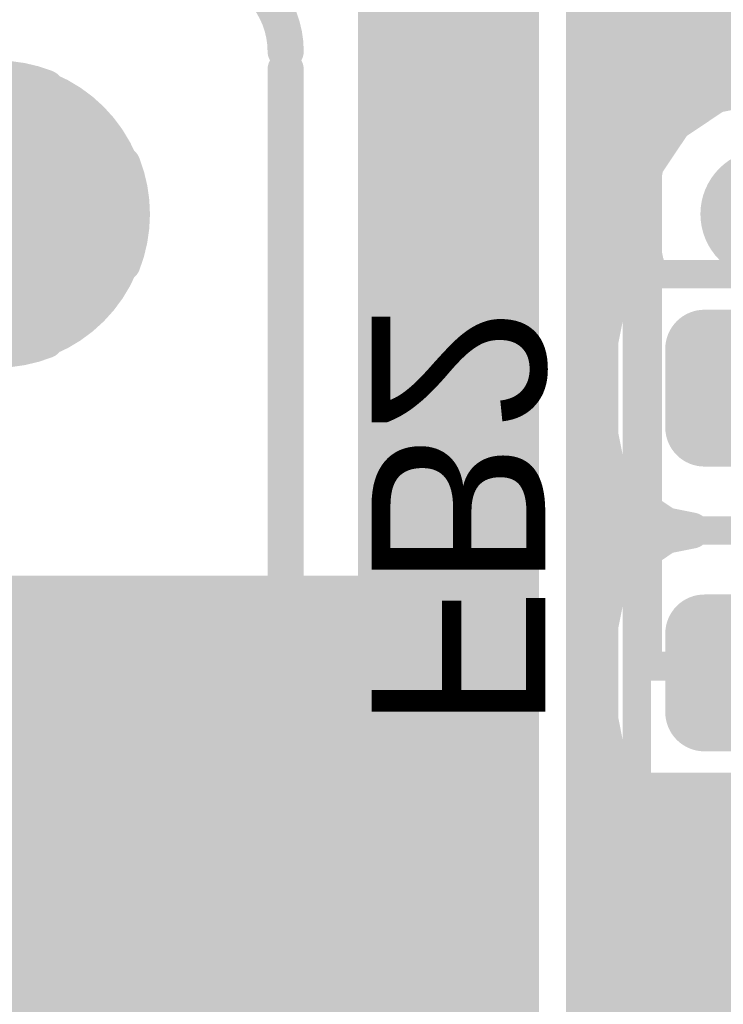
# Model space of a CAD drawing. Extents: x 90 to 214, y 61 to 300.
# Tile 4 of 62: x 108.12 to 113.05, y 89.7 to 96.62. Entities that reach past the tile are written whole.
import ezdxf

# ---------------------------------------------------------------- set-up
doc = ezdxf.new("R2010")
doc.units = 0
for name, color, linetype in [('Bot_Mask', 5, 'CONTINUOUS'), ('Bot_Silk', 7, 'CONTINUOUS'), ('Bottom', 2, 'CONTINUOUS'), ('GND', 12, 'CONTINUOUS'), ('PWR', 14, 'CONTINUOUS'), ('Top', 1, 'CONTINUOUS'), ('Top_Mask', 4, 'CONTINUOUS'), ('Top_Silk', 6, 'CONTINUOUS')]:
    doc.layers.add(name, color=color, linetype=linetype)

# ---------------------------------------------------------------- blocks, each defined once
blk = doc.blocks.new('UNIT_DISC')
at = {"linetype": 'CONTINUOUS', "const_width": 0.5}
blk.add_lwpolyline([(0.25, 0, 1), (-0.25, 0, 1)], format="xyb", close=True, dxfattribs=at)
blk = doc.blocks.new('SHAPE_EL_300_300_0_0_0_0')
at = {"xscale": 0.762, "yscale": 0.762, "zscale": 0.762}
blk.add_blockref('UNIT_DISC', (0, 0), dxfattribs=at)
blk = doc.blocks.new('SHAPE_EL_340_340_0_0_0_0')
at = {"xscale": 0.8636, "yscale": 0.8636, "zscale": 0.8636}
blk.add_blockref('UNIT_DISC', (0, 0), dxfattribs=at)
blk = doc.blocks.new('SHAPE_EL_357_357_0_0_0_0')
at = {"xscale": 0.908, "yscale": 0.908, "zscale": 0.908}
blk.add_blockref('UNIT_DISC', (0, 0), dxfattribs=at)
blk = doc.blocks.new('V_EX30Y30D0_4A264')
at = {"layer": 'Bot_Mask'}
blk.add_blockref('SHAPE_EL_340_340_0_0_0_0', (0, 0), dxfattribs=at)
at = {"layer": 'Bottom'}
blk.add_blockref('SHAPE_EL_300_300_0_0_0_0', (0, 0), dxfattribs=at)
at = {"layer": 'GND'}
blk.add_blockref('SHAPE_EL_357_357_0_0_0_0', (0, 0), dxfattribs=at)
at = {"layer": 'PWR'}
blk.add_blockref('SHAPE_EL_357_357_0_0_0_0', (0, 0), dxfattribs=at)
at = {"layer": 'Top'}
blk.add_blockref('SHAPE_EL_300_300_0_0_0_0', (0, 0), dxfattribs=at)
at = {"layer": 'Top_Mask'}
blk.add_blockref('SHAPE_EL_340_340_0_0_0_0', (0, 0), dxfattribs=at)
blk = doc.blocks.new('SMD_L2012_5869')
at = {"layer": 'Bot_Silk', "linetype": 'CONTINUOUS', "const_width": 0.2}
for points in [[(114.2475, 94.8275), (112.4475, 94.8275)], [(112.4475, 94.8275), (112.4475, 91.2275)], [(114.2475, 91.2275), (114.2475, 94.8275)], [(112.4475, 93.0275), (114.2475, 93.0275)], [(112.4475, 91.2275), (114.2475, 91.2275)]]:
    blk.add_lwpolyline(points, dxfattribs=at)
at = {"layer": 'Bot_Silk', "xscale": 0.2, "yscale": 0.2, "zscale": 0.2}
for p in [(112.4475, 94.8275), (112.4475, 94.8275), (114.2475, 94.8275), (114.2475, 94.8275), (112.4475, 93.0275), (114.2475, 93.0275), (112.4475, 91.2275), (112.4475, 91.2275), (114.2475, 91.2275), (114.2475, 91.2275)]:
    blk.add_blockref('UNIT_DISC', p, dxfattribs=at)
blk = doc.blocks.new('SHAPE_RR_393_511_0_0_0_0')
for points in [[(-0.25, -0.65), (0.25, -0.65), (-0.25, 0.65), (0.25, 0.65)], [(-0.5, -0.4), (0.5, -0.4), (-0.5, 0.4), (0.5, 0.4)]]:
    blk.add_solid(points)
at = {"xscale": 0.5, "yscale": 0.5, "zscale": 0.5}
for p in [(-0.25, 0.4), (0.25, 0.4), (-0.25, -0.4), (0.25, -0.4)]:
    blk.add_blockref('UNIT_DISC', p, dxfattribs=at)
blk = doc.blocks.new('SHAPE_RR_433_551_0_0_0_0')
for points in [[(-0.2754, -0.7008), (0.2754, -0.7008), (-0.2754, 0.7008), (0.2754, 0.7008)], [(-0.5508, -0.4254), (0.5508, -0.4254), (-0.5508, 0.4254), (0.5508, 0.4254)]]:
    blk.add_solid(points)
at = {"xscale": 0.5508, "yscale": 0.5508, "zscale": 0.5508}
for p in [(-0.2754, 0.4254), (0.2754, 0.4254), (-0.2754, -0.4254), (0.2754, -0.4254)]:
    blk.add_blockref('UNIT_DISC', p, dxfattribs=at)
blk = doc.blocks.new('P_SMD_RR1_0X1_3264_F')
at = {"layer": 'Bot_Mask'}
blk.add_blockref('SHAPE_RR_433_551_0_0_0_0', (0, 0), dxfattribs=at)
at = {"layer": 'Bottom'}
blk.add_blockref('SHAPE_RR_393_511_0_0_0_0', (0, 0), dxfattribs=at)
blk = doc.blocks.new('P_SMD_RR1_0X1_310_F')
at = {"layer": 'Bot_Mask'}
blk.add_blockref('SHAPE_RR_433_551_0_0_0_0', (0, 0), dxfattribs=at)
at = {"layer": 'Bottom'}
blk.add_blockref('SHAPE_RR_393_511_0_0_0_0', (0, 0), dxfattribs=at)
blk = doc.blocks.new('FB2')
blk.add_blockref('SMD_L2012_5869', (0, 0))
at = {"rotation": -90}
for name, p in [('P_SMD_RR1_0X1_3264_F', (113.3475, 94.0275)), ('P_SMD_RR1_0X1_310_F', (113.3475, 92.0275))]:
    blk.add_blockref(name, p, dxfattribs=at)
at = {"layer": 'Bot_Silk', "text_generation_flag": 2}
blk.add_text('FB2', height=1.2192, rotation=-90, dxfattribs=at).set_placement((110.58525, 91.62257))
blk = doc.blocks.new('CK400_A_7652')
at = {"layer": 'Top_Silk', "linetype": 'CONTINUOUS', "const_width": 0.254}
blk.add_lwpolyline([(109.982, 96.393, 0.414214), (109.347, 97.028, 0.414214)], format="xyb", dxfattribs=at)
blk.add_lwpolyline([(109.982, 83.947), (109.982, 96.266)], dxfattribs=at)
at = {"layer": 'Top_Silk', "xscale": 0.254, "yscale": 0.254, "zscale": 0.254}
for p in [(109.982, 96.393), (109.982, 96.266)]:
    blk.add_blockref('UNIT_DISC', p, dxfattribs=at)
blk = doc.blocks.new('SHAPE_EL_800_800_0_0_0_0')
at = {"xscale": 2.032, "yscale": 2.032, "zscale": 2.032}
blk.add_blockref('UNIT_DISC', (0, 0), dxfattribs=at)
blk = doc.blocks.new('SHAPE_EL_840_840_0_0_0_0')
at = {"xscale": 2.1336, "yscale": 2.1336, "zscale": 2.1336}
blk.add_blockref('UNIT_DISC', (0, 0), dxfattribs=at)
blk = doc.blocks.new('SHAPE_TH45_850_650_200_0_0_0')
at = {"linetype": 'CONTINUOUS', "const_width": 0.254}
for points in [[(0.34755, 0.88683, 0.188952), (-0.34755, 0.88683, 0.188952)], [(-0.88683, 0.34755, 0.188952), (-0.88683, -0.34755, 0.188952)], [(0.88683, -0.34755, 0.188952), (0.88683, 0.34755, 0.188952)], [(-0.34755, -0.88683, 0.188952), (0.34755, -0.88683, 0.188952)]]:
    blk.add_lwpolyline(points, format="xyb", dxfattribs=at)
at = {"xscale": 0.254, "yscale": 0.254, "zscale": 0.254}
for p in [(-0.34755, 0.88683), (0.34755, 0.88683), (-0.88683, 0.34755), (0.88683, 0.34755), (-0.88683, -0.34755), (0.88683, -0.34755), (-0.34755, -0.88683), (0.34755, -0.88683)]:
    blk.add_blockref('UNIT_DISC', p, dxfattribs=at)
blk = doc.blocks.new('SHAPE_EL_793_793_0_0_0_0')
at = {"xscale": 2.016, "yscale": 2.016, "zscale": 2.016}
blk.add_blockref('UNIT_DISC', (0, 0), dxfattribs=at)
blk = doc.blocks.new('P_EX80Y80D1_0A242')
at = {"layer": 'Bot_Mask'}
blk.add_blockref('SHAPE_EL_840_840_0_0_0_0', (0, 0), dxfattribs=at)
at = {"layer": 'Bottom'}
blk.add_blockref('SHAPE_EL_800_800_0_0_0_0', (0, 0), dxfattribs=at)
at = {"layer": 'GND'}
blk.add_blockref('SHAPE_TH45_850_650_200_0_0_0', (0, 0), dxfattribs=at)
at = {"layer": 'PWR'}
blk.add_blockref('SHAPE_EL_793_793_0_0_0_0', (0, 0), dxfattribs=at)
at = {"layer": 'Top'}
blk.add_blockref('SHAPE_EL_800_800_0_0_0_0', (0, 0), dxfattribs=at)
at = {"layer": 'Top_Mask'}
blk.add_blockref('SHAPE_EL_840_840_0_0_0_0', (0, 0), dxfattribs=at)
blk = doc.blocks.new('C42')
blk.add_blockref('CK400_A_7652', (0, 0))
at = {"rotation": 180}
blk.add_blockref('P_EX80Y80D1_0A242', (107.95, 95.25), dxfattribs=at)
blk = doc.blocks.new('POLY_S4_L6_7676')
at = {"layer": 'Top_Silk'}
blk.add_solid([(120.523, 95.25), (119.507, 95.25), (120.523, 93.218), (119.507, 93.218)], dxfattribs=at)
blk = doc.blocks.new('POLY_S4_L6_7678')
at = {"layer": 'Top_Silk'}
blk.add_solid([(115.443, 95.25), (114.427, 95.25), (115.443, 93.218), (114.427, 93.218)], dxfattribs=at)
blk = doc.blocks.new('POLY_S4_L6_7690')
at = {"layer": 'Top_Silk'}
blk.add_solid([(117.983, 95.25), (116.967, 95.25), (117.983, 93.218), (116.967, 93.218)], dxfattribs=at)
blk = doc.blocks.new('SMDSW_6P_7667')
at = {"layer": 'Top_Silk', "linetype": 'CONTINUOUS'}
for points, const_width in [([(112.522, 98.425), (112.522, 92.075)], 0.2032), ([(122.428, 98.425), (112.522, 98.425)], 0.2032), ([(122.428, 92.075), (122.428, 98.425)], 0.2032), ([(115.316, 97.282), (114.554, 97.282)], 0.254), ([(114.554, 97.282), (114.554, 95.25)], 0.254), ([(115.316, 95.25), (115.316, 97.282)], 0.254), ([(117.094, 97.282), (117.094, 95.25)], 0.254), ([(117.856, 97.282), (117.094, 97.282)], 0.254), ([(117.856, 95.25), (117.856, 97.282)], 0.254), ([(120.396, 97.282), (119.634, 97.282)], 0.254), ([(119.634, 97.282), (119.634, 95.25)], 0.254), ([(120.396, 95.25), (120.396, 97.282)], 0.254), ([(114.427, 95.25), (115.443, 95.25)], 0.0254), ([(116.967, 95.25), (117.983, 95.25)], 0.0254), ([(119.507, 95.25), (120.523, 95.25)], 0.0254), ([(112.522, 92.075), (122.428, 92.075)], 0.2032)]:
    blk.add_lwpolyline(points, dxfattribs=dict(at, const_width=const_width))
for name in ['POLY_S4_L6_7678', 'POLY_S4_L6_7690', 'POLY_S4_L6_7676']:
    blk.add_blockref(name, (0, 0))
at = {"layer": 'Top_Silk'}
for p, xscale, yscale, zscale in [((112.522, 98.425), 0.2032, 0.2032, 0.2032), ((112.522, 98.425), 0.2032, 0.2032, 0.2032), ((122.428, 98.425), 0.2032, 0.2032, 0.2032), ((122.428, 98.425), 0.2032, 0.2032, 0.2032), ((114.554, 97.282), 0.254, 0.254, 0.254), ((114.554, 97.282), 0.254, 0.254, 0.254), ((115.316, 97.282), 0.254, 0.254, 0.254), ((115.316, 97.282), 0.254, 0.254, 0.254), ((117.094, 97.282), 0.254, 0.254, 0.254), ((117.094, 97.282), 0.254, 0.254, 0.254), ((117.856, 97.282), 0.254, 0.254, 0.254), ((117.856, 97.282), 0.254, 0.254, 0.254), ((119.634, 97.282), 0.254, 0.254, 0.254), ((119.634, 97.282), 0.254, 0.254, 0.254), ((120.396, 97.282), 0.254, 0.254, 0.254), ((120.396, 97.282), 0.254, 0.254, 0.254), ((114.554, 95.25), 0.254, 0.254, 0.254), ((115.316, 95.25), 0.254, 0.254, 0.254), ((117.094, 95.25), 0.254, 0.254, 0.254), ((117.856, 95.25), 0.254, 0.254, 0.254), ((119.634, 95.25), 0.254, 0.254, 0.254), ((120.396, 95.25), 0.254, 0.254, 0.254), ((114.427, 95.25), 0.0254, 0.0254, 0.0254), ((115.443, 95.25), 0.0254, 0.0254, 0.0254), ((116.967, 95.25), 0.0254, 0.0254, 0.0254), ((117.983, 95.25), 0.0254, 0.0254, 0.0254), ((119.507, 95.25), 0.0254, 0.0254, 0.0254), ((120.523, 95.25), 0.0254, 0.0254, 0.0254), ((112.522, 92.075), 0.2032, 0.2032, 0.2032), ((112.522, 92.075), 0.2032, 0.2032, 0.2032), ((122.428, 92.075), 0.2032, 0.2032, 0.2032), ((122.428, 92.075), 0.2032, 0.2032, 0.2032)]:
    blk.add_blockref('UNIT_DISC', p, dxfattribs=dict(at, xscale=xscale, yscale=yscale, zscale=zscale))
blk = doc.blocks.new('SW4')
blk.add_blockref('SMDSW_6P_7667', (0, 0))
blk = doc.blocks.new('CUPOUR_L2_F0_TT90_28772')
at = {"layer": 'Bottom', "linetype": 'CONTINUOUS', "const_width": 0.254}
for points in [[(112.0775, 100.83349), (112.07749, 87.44401)], [(112.07749, 96.58349), (114.762, 96.58349)], [(112.07749, 96.39299), (114.762, 96.39299)], [(112.07749, 96.20249), (114.762, 96.20249)], [(113.00063, 96.08741), (113.3475, 96.15641)], [(112.70657, 95.89093), (113.00063, 96.08741)], [(112.07749, 96.01199), (112.88775, 96.01199)], [(112.51009, 95.59687), (112.70657, 95.89093)], [(112.07749, 95.82149), (112.66017, 95.82149)], [(112.07749, 95.63099), (112.53288, 95.63099)], [(112.44109, 95.25), (112.51009, 95.59687)], [(112.07749, 95.44049), (112.47898, 95.44049)], [(112.07749, 95.24999), (112.44109, 95.24999)], [(112.51009, 94.90313), (112.44109, 95.25)], [(112.07749, 95.05949), (112.47898, 95.05949)], [(112.40102, 94.82398), (112.51298, 94.89879)], [(112.51298, 94.89879), (112.51009, 94.90313)], [(112.07749, 94.86899), (112.46838, 94.86899)], [(112.23348, 94.57325), (112.40102, 94.82398)], [(112.07749, 94.67849), (112.3038, 94.67849)], [(112.1895, 94.35215), (112.23348, 94.57325)], [(112.07749, 94.48799), (112.21652, 94.48799)], [(112.1895, 93.70285), (112.1895, 94.35215)], [(112.07749, 94.29749), (112.1895, 94.29749)], [(112.07749, 94.10699), (112.1895, 94.10699)], [(112.07749, 93.91649), (112.1895, 93.91649)], [(112.07749, 93.72599), (112.1895, 93.72599)], [(112.23348, 93.48175), (112.1895, 93.70285)], [(112.07749, 93.53549), (112.22279, 93.53549)], [(112.40102, 93.23102), (112.23348, 93.48175)], [(112.07749, 93.34499), (112.32486, 93.34499)], [(112.65175, 93.06348), (112.40102, 93.23102)], [(112.07749, 93.15449), (112.51555, 93.15449)], [(112.83263, 93.0275), (112.65175, 93.06348)], [(112.65175, 92.99152), (112.83263, 93.0275)], [(112.07749, 92.96399), (112.61055, 92.96399)], [(112.40102, 92.82398), (112.65175, 92.99152)], [(112.23348, 92.57325), (112.40102, 92.82398)], [(112.07749, 92.77349), (112.36728, 92.77349)], [(112.07749, 92.58299), (112.23998, 92.58299)], [(112.1895, 92.35215), (112.23348, 92.57325)], [(112.07749, 92.39249), (112.19752, 92.39249)], [(112.1895, 91.70285), (112.1895, 92.35215)], [(112.07749, 92.20199), (112.1895, 92.20199)], [(112.07749, 92.01149), (112.1895, 92.01149)], [(112.07749, 91.82099), (112.1895, 91.82099)], [(112.23348, 91.48175), (112.1895, 91.70285)], [(112.07749, 91.63049), (112.20389, 91.63049)], [(112.07749, 91.43999), (112.26138, 91.43999)], [(112.40102, 91.23102), (112.23348, 91.48175)], [(112.07749, 91.24949), (112.38867, 91.24949)], [(112.65175, 91.06348), (112.40102, 91.23102)], [(112.07749, 91.05899), (112.67432, 91.05899)], [(112.87285, 91.0195), (112.65175, 91.06348)], [(113.82215, 91.0195), (112.87285, 91.0195)], [(112.07749, 90.86849), (114.762, 90.86849)], [(112.07749, 90.67799), (114.762, 90.67799)], [(112.07749, 90.48749), (114.762, 90.48749)], [(112.07749, 90.29699), (114.762, 90.29699)], [(112.07749, 90.10649), (114.762, 90.10649)], [(112.07749, 89.91599), (114.762, 89.91599)], [(112.07749, 89.72549), (114.762, 89.72549)]]:
    blk.add_lwpolyline(points, dxfattribs=at)
at = {"layer": 'Bottom', "xscale": 0.254, "yscale": 0.254, "zscale": 0.254}
for p in [(112.07749, 96.58349), (112.07749, 96.39299), (112.07749, 96.20249), (113.00063, 96.08741), (113.00063, 96.08741), (112.07749, 96.01199), (112.88775, 96.01199), (112.70657, 95.89093), (112.70657, 95.89093), (112.07749, 95.82149), (112.66017, 95.82149), (112.07749, 95.63099), (112.51009, 95.59687), (112.51009, 95.59687), (112.53288, 95.63099), (112.07749, 95.44049), (112.47898, 95.44049), (112.07749, 95.24999), (112.44109, 95.25), (112.44109, 95.25), (112.44109, 95.24999), (112.07749, 95.05949), (112.47898, 95.05949), (112.51009, 94.90313), (112.51009, 94.90313), (112.51298, 94.89879), (112.51298, 94.89879), (112.07749, 94.86899), (112.40102, 94.82398), (112.40102, 94.82398), (112.46838, 94.86899), (112.07749, 94.67849), (112.3038, 94.67849), (112.23348, 94.57325), (112.23348, 94.57325), (112.07749, 94.48799), (112.21652, 94.48799), (112.1895, 94.35215), (112.1895, 94.35215), (112.07749, 94.29749), (112.1895, 94.29749), (112.07749, 94.10699), (112.1895, 94.10699), (112.07749, 93.91649), (112.1895, 93.91649), (112.07749, 93.72599), (112.1895, 93.72599), (112.1895, 93.70285), (112.1895, 93.70285), (112.07749, 93.53549), (112.22279, 93.53549), (112.23348, 93.48175), (112.23348, 93.48175), (112.07749, 93.34499), (112.32486, 93.34499), (112.40102, 93.23102), (112.40102, 93.23102), (112.07749, 93.15449), (112.51555, 93.15449), (112.65175, 93.06348), (112.65175, 93.06348), (112.83263, 93.0275), (112.83263, 93.0275), (112.07749, 92.96399), (112.61055, 92.96399), (112.65175, 92.99152), (112.65175, 92.99152), (112.40102, 92.82398), (112.40102, 92.82398), (112.07749, 92.77349), (112.36728, 92.77349), (112.07749, 92.58299), (112.23348, 92.57325), (112.23348, 92.57325), (112.23998, 92.58299), (112.07749, 92.39249), (112.1895, 92.35215), (112.1895, 92.35215), (112.19752, 92.39249), (112.07749, 92.20199), (112.1895, 92.20199), (112.07749, 92.01149), (112.1895, 92.01149), (112.07749, 91.82099), (112.1895, 91.82099), (112.1895, 91.70285), (112.1895, 91.70285), (112.07749, 91.63049), (112.20389, 91.63049), (112.07749, 91.43999), (112.23348, 91.48175), (112.23348, 91.48175), (112.26138, 91.43999), (112.07749, 91.24949), (112.38867, 91.24949), (112.40102, 91.23102), (112.40102, 91.23102), (112.07749, 91.05899), (112.65175, 91.06348), (112.65175, 91.06348), (112.67432, 91.05899), (112.87285, 91.0195), (112.87285, 91.0195), (112.07749, 90.86849), (112.07749, 90.67799), (112.07749, 90.48749), (112.07749, 90.29699), (112.07749, 90.10649), (112.07749, 89.91599), (112.07749, 89.72549)]:
    blk.add_blockref('UNIT_DISC', p, dxfattribs=at)
blk = doc.blocks.new('POLY_S35_L12_37143')
at = {"layer": 'GND'}
for points in [[(111.12482, 86.6836), (103.505, 75.565), (106.3625, 93.0275)], [(106.68, 92.71), (111.12482, 86.6836), (106.3625, 93.0275)], [(110.8075, 92.71), (111.12482, 86.6836), (106.68, 92.71)], [(111.125, 92.3925), (111.12482, 86.6836), (110.8075, 92.71)], [(111.125, 91.7575), (111.12482, 86.6836), (111.125, 92.3925)], [(111.125, 87.9475), (111.12482, 86.6836), (111.125, 91.7575)]]:
    blk.add_solid(points, dxfattribs=at)
blk = doc.blocks.new('POLY_S34_L14_37243')
at = {"layer": 'PWR'}
for points in [[(111.125, 78.105), (103.505, 75.565), (106.3625, 93.0275)], [(106.68, 92.71), (111.125, 78.105), (106.3625, 93.0275)], [(110.8075, 92.71), (111.125, 78.105), (106.68, 92.71)], [(111.125, 92.3925), (111.125, 78.105), (110.8075, 92.71)]]:
    blk.add_solid(points, dxfattribs=at)

msp = doc.modelspace()

# ---------------------------------------------------------------- linework, layer by layer
at = {"layer": 'GND', "linetype": 'CONTINUOUS', "const_width": 1.27}
msp.add_lwpolyline([(111.125, 100.6475), (111.125, 77.7875)], dxfattribs=at)
at = {"layer": 'PWR', "linetype": 'CONTINUOUS', "const_width": 1.27}
for points in [[(111.125, 100.33), (111.125, 90.805)], [(111.125, 90.805), (111.125, 78.105)]]:
    msp.add_lwpolyline(points, dxfattribs=at)

# ---------------------------------------------------------------- block references
for name, p in [('POLY_S35_L12_37143', (0, 0)), ('POLY_S34_L14_37243', (0, 0)), ('CUPOUR_L2_F0_TT90_28772', (0, 0)), ('SW4', (0, 0)), ('C42', (0, 0)), ('V_EX30Y30D0_4A264', (113.3475, 95.25)), ('FB2', (0, 0))]:
    msp.add_blockref(name, p)
at = {"layer": 'PWR', "xscale": 1.27, "yscale": 1.27, "zscale": 1.27}
msp.add_blockref('UNIT_DISC', (111.125, 90.805), dxfattribs=at)
msp.add_blockref('UNIT_DISC', (111.125, 90.805), dxfattribs=at)

doc.saveas('drawing.dxf')
